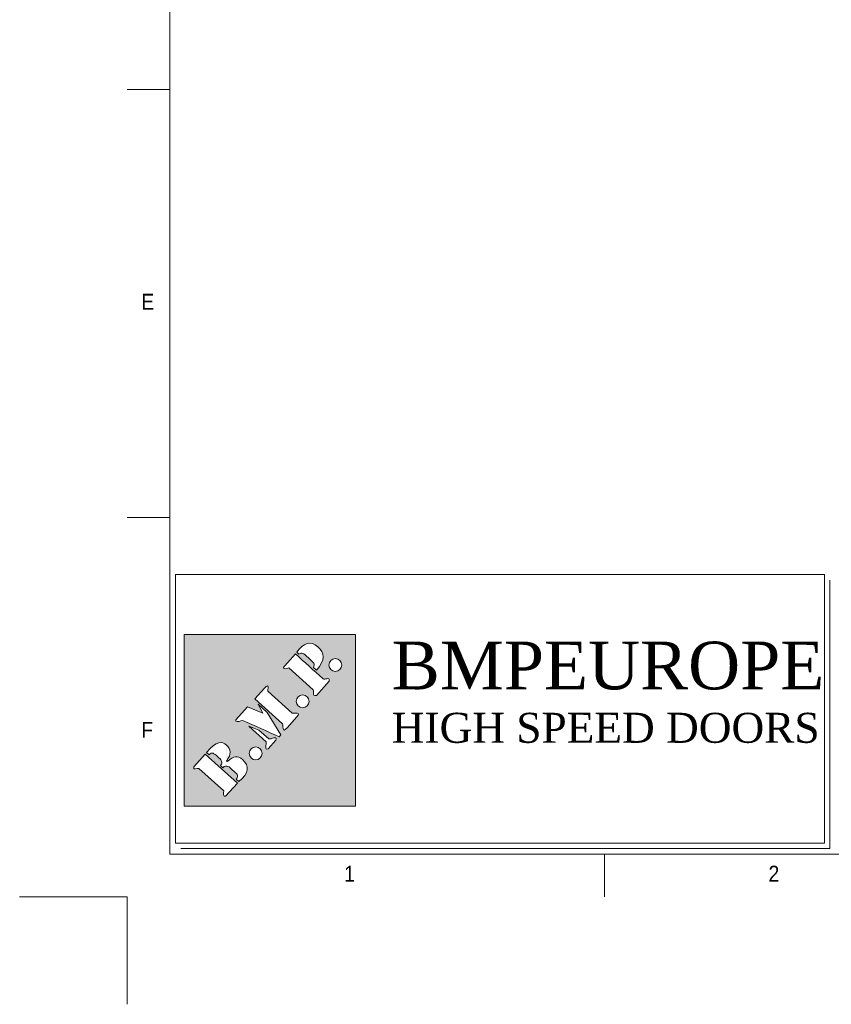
# Model space of a CAD drawing. Header units: millimetres. Extents: x 10824 to 17790, y 974 to 5976.
# Tile 1 of 6: x 10824 to 12336, y 974 to 2808. Entities that reach past the tile are written whole.
import ezdxf

# ---------------------------------------------------------------- set-up
doc = ezdxf.new("R2010")
doc.units = ezdxf.units.MM
doc.header["$LTSCALE"] = 50
doc.layers.add('FORMAT', color=7, linetype='Continuous')
doc.layers.add('Livello 1', color=7, linetype='Continuous')
doc.styles.add('SLDTEXTSTYLE0', font='Gothic.ttf', dxfattribs={"width": 0.913})
doc.styles.get("Standard").update_dxf_attribs({"font": 'Gothic.ttf'})

# ---------------------------------------------------------------- blocks, each defined once
blk = doc.blocks.new('A$C7C9C4F3F')
at = {"color": 7, "lineweight": 5}
blk.add_line((0, 1765.8), (199.3, 1765.8), dxfattribs=at)
at = {"layer": 'FORMAT', "color": 7, "lineweight": 5}
for p, q in [((199.3, 11304.4), (199.3, 199.3)), ((0, 3758.8), (199.3, 3758.8)), ((199.3, 199.3), (16199.3, 199.3)), ((2224.2, 0), (2224.2, 199.3))]:
    blk.add_line(p, q, dxfattribs=at)
at = {"color": 7, "lineweight": 5, "char_height": 73.8, "attachment_point": 1, "style": 'SLDTEXTSTYLE0'}
for s, insert in [('E', (66.4, 2808)), ('1', (1011.8, 145.3)), ('2', (2988.2, 145.3))]:
    blk.add_mtext(s, dxfattribs=dict(at, insert=insert))
at = {"layer": 'FORMAT', "color": 7, "lineweight": 5, "insert": (66.4, 815), "char_height": 73.8, "attachment_point": 1, "style": 'SLDTEXTSTYLE0'}
blk.add_mtext('F', dxfattribs=at)

msp = doc.modelspace()

# ---------------------------------------------------------------- hatches: boundary and pattern name
at = {"lineweight": 5, "true_color": 0x10733a}
h = msp.add_hatch(color=116, dxfattribs=at)
h.dxf.hatch_style = 1
h.paths.add_polyline_path([(11130.6, 1662.8), (11130.6, 1343.7), (11449.7, 1343.7), (11449.7, 1662.8)])
edge = h.paths.add_edge_path(flags=16)
edge.add_spline(control_points=[(11262, 1543.2), (11262, 1543.2), (11280, 1563.1), (11280, 1563.1), (11280, 1563.1), (11280, 1563.1), (11280, 1563.1), (11280, 1563.1)], knot_values=[0.142859, 0.142859, 0.142859, 0.142859, 0.285714, 0.285714, 0.285714, 0.285714, 0.285716, 0.285716, 0.285716, 0.285716], degree=3, periodic=0)
edge.add_spline(control_points=[(11280, 1563.1), (11290.8, 1575.1), (11285.5, 1559), (11286.4, 1557.4), (11286.4, 1557.4), (11286.4, 1557.4), (11286.4, 1557.4), (11286.4, 1557.4)], knot_values=[0.285716, 0.285716, 0.285716, 0.285716, 0.428571, 0.428571, 0.428571, 0.428571, 0.428573, 0.428573, 0.428573, 0.428573], degree=3, periodic=0)
edge.add_spline(control_points=[(11286.4, 1557.4), (11286.4, 1557.4), (11331.6, 1516.7), (11331.6, 1516.7), (11331.6, 1516.7), (11331.6, 1516.7), (11331.6, 1516.7), (11331.6, 1516.7)], knot_values=[0.428573, 0.428573, 0.428573, 0.428573, 0.571429, 0.571429, 0.571429, 0.571429, 0.57143, 0.57143, 0.57143, 0.57143], degree=3, periodic=0)
edge.add_spline(control_points=[(11331.6, 1516.7), (11335.3, 1515.6), (11349.3, 1519.3), (11340.5, 1509.5), (11340.5, 1509.5), (11340.5, 1509.5), (11340.5, 1509.5), (11340.5, 1509.5)], knot_values=[0.57143, 0.57143, 0.57143, 0.57143, 0.714286, 0.714286, 0.714286, 0.714286, 0.714287, 0.714287, 0.714287, 0.714287], degree=3, periodic=0)
edge.add_spline(control_points=[(11340.5, 1509.5), (11340.5, 1509.5), (11322.1, 1489.1), (11322.1, 1489.1), (11322.1, 1489.1), (11311.6, 1477.4), (11315.9, 1494.7), (11313.6, 1496.7)], knot_values=[0.714287, 0.714287, 0.714287, 0.714287, 0.857143, 0.857143, 0.857143, 0.857143, 1, 1, 1, 1], degree=3, periodic=0)
edge.add_spline(control_points=[(11313.6, 1496.7), (11313.6, 1496.7), (11300.7, 1508.3), (11287.8, 1520)], knot_values=[0, 0, 0, 0, 0.071429, 0.071429, 0.071429, 0.071429], degree=3, periodic=0)
edge.add_spline(control_points=[(11287.8, 1520), (11274.9, 1531.6), (11262, 1543.2), (11262, 1543.2), (11262, 1543.2), (11262, 1543.2), (11262, 1543.2), (11262, 1543.2)], knot_values=[0.071429, 0.071429, 0.071429, 0.071429, 0.142857, 0.142857, 0.142857, 0.142857, 0.142859, 0.142859, 0.142859, 0.142859], degree=3, periodic=0)
edge = h.paths.add_edge_path(flags=16)
edge.add_spline(control_points=[(11248.6, 1528.3), (11248.7, 1528.3), (11277, 1516.5), (11277, 1516.5), (11277, 1516.5), (11277, 1516.5), (11277, 1516.5), (11277, 1516.5)], knot_values=[0.444446, 0.444446, 0.444446, 0.444446, 0.555556, 0.555556, 0.555556, 0.555556, 0.555557, 0.555557, 0.555557, 0.555557], degree=3, periodic=0)
edge.add_spline(control_points=[(11277, 1516.5), (11277, 1516.5), (11268.4, 1533.1), (11268.4, 1533.1), (11268.4, 1533.1), (11268.4, 1533.1), (11268.4, 1533.1), (11268.4, 1533.1)], knot_values=[0.555557, 0.555557, 0.555557, 0.555557, 0.666667, 0.666667, 0.666667, 0.666667, 0.666668, 0.666668, 0.666668, 0.666668], degree=3, periodic=0)
edge.add_spline(control_points=[(11268.4, 1533.1), (11268.4, 1533.1), (11285, 1518.1), (11285, 1518.1), (11285, 1518.1), (11285, 1518.1), (11285, 1518.1), (11285, 1518.1)], knot_values=[0.666668, 0.666668, 0.666668, 0.666668, 0.777778, 0.777778, 0.777778, 0.777778, 0.777779, 0.777779, 0.777779, 0.777779], degree=3, periodic=0)
edge.add_spline(control_points=[(11285, 1518.1), (11285, 1518.1), (11310.5, 1476.1), (11310.5, 1476.1), (11310.5, 1476.1), (11310.5, 1476.1), (11310.5, 1476.1), (11310.5, 1476.1)], knot_values=[0.777779, 0.777779, 0.777779, 0.777779, 0.888889, 0.888889, 0.888889, 0.888889, 0.88889, 0.88889, 0.88889, 0.88889], degree=3, periodic=0)
edge.add_spline(control_points=[(11310.5, 1476.1), (11310.5, 1476.1), (11307.5, 1472.8), (11307.5, 1472.8)], knot_values=[0.88889, 0.88889, 0.88889, 0.88889, 1, 1, 1, 1], degree=3, periodic=0)
edge.add_spline(control_points=[(11307.5, 1472.8), (11285.1, 1482.7), (11261.9, 1492.9), (11239.6, 1502.7), (11239.6, 1502.7), (11239.6, 1502.7), (11239.6, 1502.7), (11239.6, 1502.7)], knot_values=[0, 0, 0, 0, 0.111111, 0.111111, 0.111111, 0.111111, 0.111112, 0.111112, 0.111112, 0.111112], degree=3, periodic=0)
edge.add_spline(control_points=[(11239.6, 1502.7), (11234.9, 1502.7), (11230.2, 1499.1), (11226.8, 1501.9), (11226.8, 1501.9), (11226.8, 1501.9), (11226.8, 1501.9), (11226.8, 1501.9)], knot_values=[0.111112, 0.111112, 0.111112, 0.111112, 0.222222, 0.222222, 0.222222, 0.222222, 0.222223, 0.222223, 0.222223, 0.222223], degree=3, periodic=0)
edge.add_spline(control_points=[(11226.6, 1503.9), (11226.6, 1503.9), (11248.6, 1528.3), (11248.6, 1528.3), (11248.6, 1528.3), (11248.6, 1528.3), (11248.6, 1528.3), (11248.6, 1528.3)], knot_values=[0.333334, 0.333334, 0.333334, 0.333334, 0.444444, 0.444444, 0.444444, 0.444444, 0.444446, 0.444446, 0.444446, 0.444446], degree=3, periodic=0)
edge = h.paths.add_edge_path(flags=16)
edge.add_spline(control_points=[(11325.4, 1600.9), (11320.9, 1598.5), (11311.8, 1598.5), (11317.7, 1605), (11317.7, 1605), (11317.7, 1605), (11317.7, 1605), (11317.7, 1605)], knot_values=[0.285716, 0.285716, 0.285716, 0.285716, 0.428571, 0.428571, 0.428571, 0.428571, 0.428573, 0.428573, 0.428573, 0.428573], degree=3, periodic=0)
edge.add_spline(control_points=[(11317.7, 1605), (11317.7, 1605), (11337.6, 1627.1), (11337.6, 1627.1), (11337.6, 1627.1), (11337.6, 1627.1), (11337.6, 1627.1), (11337.6, 1627.1)], knot_values=[0.428573, 0.428573, 0.428573, 0.428573, 0.571429, 0.571429, 0.571429, 0.571429, 0.57143, 0.57143, 0.57143, 0.57143], degree=3, periodic=0)
edge.add_spline(control_points=[(11337.6, 1627.1), (11355, 1611.5), (11371.8, 1596.4), (11389.2, 1580.7), (11389.2, 1580.7), (11389.2, 1580.7), (11389.2, 1580.7), (11389.2, 1580.7)], knot_values=[0.57143, 0.57143, 0.57143, 0.57143, 0.714286, 0.714286, 0.714286, 0.714286, 0.714287, 0.714287, 0.714287, 0.714287], degree=3, periodic=0)
edge.add_spline(control_points=[(11389.2, 1580.7), (11392.3, 1577.9), (11401.6, 1585.3), (11400.8, 1576.4), (11400.8, 1576.4), (11400.8, 1576.4), (11400.8, 1576.4), (11400.8, 1576.4)], knot_values=[0.714287, 0.714287, 0.714287, 0.714287, 0.857143, 0.857143, 0.857143, 0.857143, 0.857144, 0.857144, 0.857144, 0.857144], degree=3, periodic=0)
edge.add_spline(control_points=[(11400.8, 1576.4), (11400.8, 1576.4), (11376.8, 1549.8), (11376.8, 1549.8)], knot_values=[0.857144, 0.857144, 0.857144, 0.857144, 1, 1, 1, 1], degree=3, periodic=0)
edge.add_spline(control_points=[(11376.8, 1549.8), (11367.4, 1547), (11373.7, 1557.4), (11370.7, 1560.1), (11370.7, 1560.1), (11370.7, 1560.1), (11370.7, 1560.1), (11370.7, 1560.1)], knot_values=[0, 0, 0, 0, 0.142857, 0.142857, 0.142857, 0.142857, 0.142859, 0.142859, 0.142859, 0.142859], degree=3, periodic=0)
edge.add_spline(control_points=[(11370.7, 1560.1), (11370.7, 1560.1), (11325.4, 1600.9), (11325.4, 1600.9), (11325.4, 1600.9), (11325.4, 1600.9), (11325.4, 1600.9), (11325.4, 1600.9)], knot_values=[0.142859, 0.142859, 0.142859, 0.142859, 0.285714, 0.285714, 0.285714, 0.285714, 0.285716, 0.285716, 0.285716, 0.285716], degree=3, periodic=0)
edge = h.paths.add_edge_path(flags=16)
edge.add_spline(control_points=[(11251.2, 1492.2), (11251.2, 1492.2), (11269.5, 1485.2), (11269.5, 1485.2), (11269.5, 1485.2), (11269.5, 1485.2), (11269.5, 1485.2), (11269.5, 1485.2)], knot_values=[0.333335, 0.333335, 0.333335, 0.333335, 0.5, 0.5, 0.5, 0.5, 0.500002, 0.500002, 0.500002, 0.500002], degree=3, periodic=0)
edge.add_spline(control_points=[(11269.5, 1485.2), (11269.5, 1485.2), (11288.1, 1468.5), (11288.1, 1468.5), (11288.1, 1468.5), (11288.1, 1468.5), (11288.1, 1468.5), (11288.1, 1468.5)], knot_values=[0.500002, 0.500002, 0.500002, 0.500002, 0.666667, 0.666667, 0.666667, 0.666667, 0.666668, 0.666668, 0.666668, 0.666668], degree=3, periodic=0)
edge.add_spline(control_points=[(11288.1, 1468.5), (11293.4, 1467.5), (11303.5, 1475.6), (11301.5, 1466.2), (11301.5, 1466.2), (11301.5, 1466.2), (11301.5, 1466.2), (11301.5, 1466.2)], knot_values=[0.666668, 0.666668, 0.666668, 0.666668, 0.833333, 0.833333, 0.833333, 0.833333, 0.833335, 0.833335, 0.833335, 0.833335], degree=3, periodic=0)
edge.add_spline(control_points=[(11301.5, 1466.2), (11301.5, 1466.2), (11287, 1450.1), (11287, 1450.1)], knot_values=[0.833335, 0.833335, 0.833335, 0.833335, 1, 1, 1, 1], degree=3, periodic=0)
edge.add_spline(control_points=[(11287, 1450.1), (11278.6, 1446.2), (11284.4, 1459), (11283.4, 1463.2), (11283.4, 1463.2), (11283.4, 1463.2), (11283.4, 1463.2), (11283.4, 1463.2)], knot_values=[0, 0, 0, 0, 0.166667, 0.166667, 0.166667, 0.166667, 0.166668, 0.166668, 0.166668, 0.166668], degree=3, periodic=0)
edge.add_spline(control_points=[(11283.4, 1463.2), (11283.4, 1463.2), (11251.2, 1492.2), (11251.2, 1492.2), (11251.2, 1492.2), (11251.2, 1492.2), (11251.2, 1492.2), (11251.2, 1492.2)], knot_values=[0.166668, 0.166668, 0.166668, 0.166668, 0.333333, 0.333333, 0.333333, 0.333333, 0.333335, 0.333335, 0.333335, 0.333335], degree=3, periodic=0)
edge = h.paths.add_edge_path(flags=16)
edge.add_spline(control_points=[(11340.1, 1629.9), (11353, 1647.1), (11365.7, 1652.7), (11379.6, 1640.1), (11379.6, 1640.1), (11392.1, 1628.9), (11394.5, 1615.9), (11376.8, 1596.8)], knot_values=[0.666668, 0.666668, 0.666668, 0.666668, 0.833333, 0.833333, 0.833333, 0.833333, 1, 1, 1, 1], degree=3, periodic=0)
edge.add_spline(control_points=[(11376.8, 1596.8), (11376.8, 1596.8), (11375.5, 1598), (11374.2, 1599.1)], knot_values=[0, 0, 0, 0, 0.083333, 0.083333, 0.083333, 0.083333], degree=3, periodic=0)
edge.add_spline(control_points=[(11374.2, 1599.1), (11372.9, 1600.3), (11371.6, 1601.5), (11371.6, 1601.5), (11371.6, 1601.5), (11371.6, 1601.5), (11371.6, 1601.5), (11371.6, 1601.5)], knot_values=[0.083333, 0.083333, 0.083333, 0.083333, 0.166667, 0.166667, 0.166667, 0.166667, 0.166668, 0.166668, 0.166668, 0.166668], degree=3, periodic=0)
edge.add_spline(control_points=[(11371.6, 1601.5), (11374, 1608.8), (11372.7, 1609.9), (11362.2, 1619.4), (11362.2, 1619.4), (11362.2, 1619.4), (11362.2, 1619.4), (11362.2, 1619.4)], knot_values=[0.166668, 0.166668, 0.166668, 0.166668, 0.333333, 0.333333, 0.333333, 0.333333, 0.333335, 0.333335, 0.333335, 0.333335], degree=3, periodic=0)
edge.add_spline(control_points=[(11362.2, 1619.4), (11351.5, 1629), (11350.3, 1630.1), (11344.2, 1626.2), (11344.2, 1626.2), (11344.2, 1626.2), (11344.2, 1626.2), (11344.2, 1626.2)], knot_values=[0.333335, 0.333335, 0.333335, 0.333335, 0.5, 0.5, 0.5, 0.5, 0.500002, 0.500002, 0.500002, 0.500002], degree=3, periodic=0)
edge.add_spline(control_points=[(11344.2, 1626.2), (11344.2, 1626.2), (11340.1, 1629.9), (11340.1, 1629.9), (11340.1, 1629.9), (11340.1, 1629.9), (11340.1, 1629.9), (11340.1, 1629.9)], knot_values=[0.500002, 0.500002, 0.500002, 0.500002, 0.666667, 0.666667, 0.666667, 0.666667, 0.666668, 0.666668, 0.666668, 0.666668], degree=3, periodic=0)
edge = h.paths.add_edge_path(flags=16)
edge.add_spline(control_points=[(11351.2, 1526.7), (11344.6, 1526.7), (11339.3, 1532), (11339.3, 1538.6), (11339.3, 1538.6), (11339.3, 1545.2), (11344.6, 1550.6), (11351.2, 1550.6)], knot_values=[0.500003, 0.500003, 0.500003, 0.500003, 0.75, 0.75, 0.75, 0.75, 1, 1, 1, 1], degree=3, periodic=0)
edge.add_spline(control_points=[(11351.2, 1550.6), (11357.8, 1550.6), (11363.2, 1545.2), (11363.2, 1538.6), (11363.2, 1538.6), (11363.2, 1538.6), (11363.2, 1538.6), (11363.2, 1538.6)], knot_values=[0, 0, 0, 0, 0.25, 0.25, 0.25, 0.25, 0.250003, 0.250003, 0.250003, 0.250003], degree=3, periodic=0)
edge.add_spline(control_points=[(11363.2, 1538.6), (11363.2, 1532), (11357.8, 1526.7), (11351.2, 1526.7), (11351.2, 1526.7), (11351.2, 1526.7), (11351.2, 1526.7), (11351.2, 1526.7)], knot_values=[0.250003, 0.250003, 0.250003, 0.250003, 0.5, 0.5, 0.5, 0.5, 0.500003, 0.500003, 0.500003, 0.500003], degree=3, periodic=0)
edge = h.paths.add_edge_path(flags=16)
edge.add_spline(control_points=[(11209.9, 1428.7), (11209.9, 1428.7), (11209.9, 1428.7), (11209.9, 1428.7), (11209.9, 1428.7), (11218.4, 1438.8), (11218, 1449.6), (11208.8, 1457.5)], knot_values=[0.666668, 0.666668, 0.666668, 0.666668, 0.666668, 0.666668, 0.666668, 0.666668, 0.750001, 0.750001, 0.750001, 0.750001], degree=3, periodic=0)
edge.add_spline(control_points=[(11211.5, 1427.1), (11222.9, 1437.2), (11230, 1438.4), (11239.1, 1430.2), (11239.1, 1430.2), (11252.8, 1417.9), (11251.5, 1405.2), (11232.2, 1389.2)], knot_values=[0.833334, 0.833334, 0.833334, 0.833334, 0.916667, 0.916667, 0.916667, 0.916667, 1, 1, 1, 1], degree=3, periodic=0)
edge.add_spline(control_points=[(11232.2, 1389.2), (11232.2, 1389.2), (11231, 1390.4), (11229.7, 1391.5)], knot_values=[0, 0, 0, 0, 0.041667, 0.041667, 0.041667, 0.041667], degree=3, periodic=0)
edge.add_spline(control_points=[(11229.7, 1391.5), (11228.4, 1392.6), (11227.2, 1393.8), (11227.2, 1393.8), (11227.2, 1393.8), (11227.2, 1393.8), (11227.2, 1393.8), (11227.2, 1393.8)], knot_values=[0.041667, 0.041667, 0.041667, 0.041667, 0.083333, 0.083333, 0.083333, 0.083333, 0.083334, 0.083334, 0.083334, 0.083334], degree=3, periodic=0)
edge.add_spline(control_points=[(11227.2, 1393.8), (11233.4, 1401.1), (11228.2, 1403.8), (11220.5, 1410.7), (11220.5, 1410.7), (11220.5, 1410.7), (11220.5, 1410.7), (11220.5, 1410.7)], knot_values=[0.083334, 0.083334, 0.083334, 0.083334, 0.166667, 0.166667, 0.166667, 0.166667, 0.166667, 0.166667, 0.166667, 0.166667], degree=3, periodic=0)
edge.add_spline(control_points=[(11220.5, 1410.7), (11214.2, 1416.4), (11210.2, 1421.9), (11202.3, 1415.1), (11202.3, 1415.1), (11202.3, 1415.1), (11202.3, 1415.1), (11202.3, 1415.1)], knot_values=[0.166667, 0.166667, 0.166667, 0.166667, 0.25, 0.25, 0.25, 0.25, 0.250001, 0.250001, 0.250001, 0.250001], degree=3, periodic=0)
edge.add_spline(control_points=[(11202.3, 1415.1), (11202.3, 1415.1), (11197.9, 1419), (11197.9, 1419), (11197.9, 1419), (11197.9, 1419), (11197.9, 1419), (11197.9, 1419)], knot_values=[0.250001, 0.250001, 0.250001, 0.250001, 0.333333, 0.333333, 0.333333, 0.333333, 0.333334, 0.333334, 0.333334, 0.333334], degree=3, periodic=0)
edge.add_spline(control_points=[(11197.9, 1419), (11204, 1425.6), (11199.7, 1429.4), (11192.4, 1436), (11192.4, 1436), (11192.4, 1436), (11192.4, 1436), (11192.4, 1436)], knot_values=[0.333334, 0.333334, 0.333334, 0.333334, 0.416667, 0.416667, 0.416667, 0.416667, 0.416668, 0.416668, 0.416668, 0.416668], degree=3, periodic=0)
edge.add_spline(control_points=[(11192.4, 1436), (11185.5, 1442.2), (11182.7, 1444.7), (11176.9, 1439.1), (11176.9, 1439.1), (11176.9, 1439.1), (11176.9, 1439.1), (11176.9, 1439.1)], knot_values=[0.416668, 0.416668, 0.416668, 0.416668, 0.5, 0.5, 0.5, 0.5, 0.500001, 0.500001, 0.500001, 0.500001], degree=3, periodic=0)
edge.add_spline(control_points=[(11176.9, 1439.1), (11176.9, 1439.1), (11172.1, 1443.3), (11172.1, 1443.3), (11172.1, 1443.3), (11172.1, 1443.3), (11172.1, 1443.3), (11172.1, 1443.3)], knot_values=[0.500001, 0.500001, 0.500001, 0.500001, 0.583333, 0.583333, 0.583333, 0.583333, 0.583334, 0.583334, 0.583334, 0.583334], degree=3, periodic=0)
edge.add_spline(control_points=[(11172.1, 1443.3), (11191.3, 1466.4), (11201.5, 1463.9), (11208.8, 1457.5), (11208.8, 1457.5), (11208.8, 1457.5), (11208.8, 1457.5), (11208.8, 1457.5)], knot_values=[0.583334, 0.583334, 0.583334, 0.583334, 0.666667, 0.666667, 0.666667, 0.666667, 0.666667, 0.666667, 0.666667, 0.666667], degree=3, periodic=0)
edge = h.paths.add_edge_path(flags=16)
edge.add_spline(control_points=[(11263.8, 1453.6), (11270.4, 1453.6), (11275.7, 1448.2), (11275.7, 1441.6), (11275.7, 1441.6), (11275.7, 1441.6), (11275.7, 1441.6), (11275.7, 1441.6)], knot_values=[0, 0, 0, 0, 0.25, 0.25, 0.25, 0.25, 0.250003, 0.250003, 0.250003, 0.250003], degree=3, periodic=0)
edge.add_spline(control_points=[(11275.7, 1441.6), (11275.7, 1435), (11270.4, 1429.7), (11263.8, 1429.7), (11263.8, 1429.7), (11263.8, 1429.7), (11263.8, 1429.7), (11263.8, 1429.7)], knot_values=[0.250003, 0.250003, 0.250003, 0.250003, 0.5, 0.5, 0.5, 0.5, 0.500003, 0.500003, 0.500003, 0.500003], degree=3, periodic=0)
edge.add_spline(control_points=[(11263.8, 1429.7), (11257.2, 1429.7), (11251.8, 1435), (11251.8, 1441.6), (11251.8, 1441.6), (11251.8, 1448.2), (11257.2, 1453.6), (11263.8, 1453.6)], knot_values=[0.500003, 0.500003, 0.500003, 0.500003, 0.75, 0.75, 0.75, 0.75, 1, 1, 1, 1], degree=3, periodic=0)
edge = h.paths.add_edge_path(flags=16)
edge.add_spline(control_points=[(11169.4, 1440.4), (11169.4, 1440.4), (11229.5, 1386.2), (11229.5, 1386.2), (11229.5, 1386.2), (11229.5, 1386.2), (11229.5, 1386.2), (11229.5, 1386.2)], knot_values=[0.666668, 0.666668, 0.666668, 0.666668, 0.833333, 0.833333, 0.833333, 0.833333, 0.833335, 0.833335, 0.833335, 0.833335], degree=3, periodic=0)
edge.add_spline(control_points=[(11229.5, 1386.2), (11229.5, 1386.2), (11207.6, 1361.9), (11207.6, 1361.9)], knot_values=[0.833335, 0.833335, 0.833335, 0.833335, 1, 1, 1, 1], degree=3, periodic=0)
edge.add_spline(control_points=[(11207.6, 1361.9), (11202.7, 1360.5), (11203.7, 1367.7), (11204.2, 1371.8), (11204.2, 1371.8), (11204.2, 1371.8), (11204.2, 1371.8), (11204.2, 1371.8)], knot_values=[0, 0, 0, 0, 0.166667, 0.166667, 0.166667, 0.166667, 0.166668, 0.166668, 0.166668, 0.166668], degree=3, periodic=0)
edge.add_spline(control_points=[(11204.2, 1371.8), (11204.2, 1371.8), (11157.6, 1413.7), (11157.6, 1413.7), (11157.6, 1413.7), (11157.6, 1413.7), (11157.6, 1413.7), (11157.6, 1413.7)], knot_values=[0.166668, 0.166668, 0.166668, 0.166668, 0.333333, 0.333333, 0.333333, 0.333333, 0.333335, 0.333335, 0.333335, 0.333335], degree=3, periodic=0)
edge.add_spline(control_points=[(11157.6, 1413.7), (11154.8, 1414.4), (11146.2, 1409.3), (11148.2, 1416.8), (11148.2, 1416.8), (11148.2, 1416.8), (11148.2, 1416.8), (11148.2, 1416.8)], knot_values=[0.333335, 0.333335, 0.333335, 0.333335, 0.5, 0.5, 0.5, 0.5, 0.500002, 0.500002, 0.500002, 0.500002], degree=3, periodic=0)
edge.add_spline(control_points=[(11148.2, 1416.8), (11148.2, 1416.8), (11169.4, 1440.4), (11169.4, 1440.4), (11169.4, 1440.4), (11169.4, 1440.4), (11169.4, 1440.4), (11169.4, 1440.4)], knot_values=[0.500002, 0.500002, 0.500002, 0.500002, 0.666667, 0.666667, 0.666667, 0.666667, 0.666668, 0.666668, 0.666668, 0.666668], degree=3, periodic=0)
edge = h.paths.add_edge_path(flags=16)
edge.add_spline(control_points=[(11412, 1594.2), (11405.4, 1594.2), (11400.1, 1599.6), (11400.1, 1606.2), (11400.1, 1606.2), (11400.1, 1612.8), (11405.4, 1618.2), (11412, 1618.2)], knot_values=[0.500003, 0.500003, 0.500003, 0.500003, 0.75, 0.75, 0.75, 0.75, 1, 1, 1, 1], degree=3, periodic=0)
edge.add_spline(control_points=[(11412, 1618.2), (11418.6, 1618.2), (11424, 1612.8), (11424, 1606.2), (11424, 1606.2), (11424, 1606.2), (11424, 1606.2), (11424, 1606.2)], knot_values=[0, 0, 0, 0, 0.25, 0.25, 0.25, 0.25, 0.250003, 0.250003, 0.250003, 0.250003], degree=3, periodic=0)
edge.add_spline(control_points=[(11424, 1606.2), (11424, 1599.6), (11418.6, 1594.2), (11412, 1594.2), (11412, 1594.2), (11412, 1594.2), (11412, 1594.2), (11412, 1594.2)], knot_values=[0.250003, 0.250003, 0.250003, 0.250003, 0.5, 0.5, 0.5, 0.5, 0.500003, 0.500003, 0.500003, 0.500003], degree=3, periodic=0)

# ---------------------------------------------------------------- linework, layer by layer
at = {"lineweight": 5}
for p, q in [((11114, 1774.8), (12323.3, 1774.8)), ((11114, 1774.8), (11114, 1274.8)), ((12323.3, 1774.8), (12323.3, 1274.8)), ((12333.6, 1764.5), (12333.6, 1264.5)), ((11114, 1274.8), (12323.3, 1274.8)), ((11124.3, 1264.5), (12333.6, 1264.5))]:
    msp.add_line(p, q, dxfattribs=at)
at = {"color": 116, "lineweight": 5, "true_color": 0x10733a}
for p, q in [((11130.6, 1662.8), (11449.7, 1662.8)), ((11130.6, 1343.7), (11130.6, 1662.8)), ((11449.7, 1662.8), (11449.7, 1343.7)), ((11449.7, 1343.7), (11130.6, 1343.7))]:
    msp.add_line(p, q, dxfattribs=at)
at = {"color": 2, "lineweight": 5}
for q in [(10823.9, 1174.4), (11023.9, 974.4)]:
    msp.add_line((11023.9, 1174.4), q, dxfattribs=at)
at = {"layer": 'Livello 1', "color": 116, "lineweight": 5, "true_color": 0x10733a}
for points, knots in [([(11376.8, 1596.8), (11376.8, 1596.8), (11371.6, 1601.5), (11371.6, 1601.5), (11371.6, 1601.5), (11374, 1608.8), (11372.7, 1609.9), (11362.2, 1619.4), (11362.2, 1619.4), (11351.5, 1629), (11350.3, 1630.1), (11344.2, 1626.2), (11344.2, 1626.2), (11344.2, 1626.2), (11340.1, 1629.9), (11340.1, 1629.9), (11340.1, 1629.9), (11353, 1647.1), (11365.7, 1652.7), (11379.6, 1640.1), (11379.6, 1640.1), (11392.1, 1628.9), (11394.5, 1615.9), (11376.8, 1596.8)], [0, 0, 0, 0, 0.166667, 0.166667, 0.166667, 0.166667, 0.333333, 0.333333, 0.333333, 0.333333, 0.5, 0.5, 0.5, 0.5, 0.666667, 0.666667, 0.666667, 0.666667, 0.833333, 0.833333, 0.833333, 0.833333, 1, 1, 1, 1]), ([(11376.8, 1549.8), (11367.4, 1547), (11373.7, 1557.4), (11370.7, 1560.1), (11370.7, 1560.1), (11370.7, 1560.1), (11325.4, 1600.9), (11325.4, 1600.9), (11325.4, 1600.9), (11320.9, 1598.5), (11311.8, 1598.5), (11317.7, 1605), (11317.7, 1605), (11317.7, 1605), (11337.6, 1627.1), (11337.6, 1627.1), (11337.6, 1627.1), (11355, 1611.5), (11371.8, 1596.4), (11389.2, 1580.7), (11389.2, 1580.7), (11392.3, 1577.9), (11401.6, 1585.3), (11400.8, 1576.4), (11400.8, 1576.4), (11400.8, 1576.4), (11376.8, 1549.8), (11376.8, 1549.8)], [0, 0, 0, 0, 0.142857, 0.142857, 0.142857, 0.142857, 0.285714, 0.285714, 0.285714, 0.285714, 0.428571, 0.428571, 0.428571, 0.428571, 0.571429, 0.571429, 0.571429, 0.571429, 0.714286, 0.714286, 0.714286, 0.714286, 0.857143, 0.857143, 0.857143, 0.857143, 1, 1, 1, 1]), ([(11412, 1618.2), (11418.6, 1618.2), (11424, 1612.8), (11424, 1606.2), (11424, 1606.2), (11424, 1599.6), (11418.6, 1594.2), (11412, 1594.2), (11412, 1594.2), (11405.4, 1594.2), (11400.1, 1599.6), (11400.1, 1606.2), (11400.1, 1606.2), (11400.1, 1612.8), (11405.4, 1618.2), (11412, 1618.2)], [0, 0, 0, 0, 0.25, 0.25, 0.25, 0.25, 0.5, 0.5, 0.5, 0.5, 0.75, 0.75, 0.75, 0.75, 1, 1, 1, 1]), ([(11313.6, 1496.7), (11313.6, 1496.7), (11262, 1543.2), (11262, 1543.2), (11262, 1543.2), (11262, 1543.2), (11280, 1563.1), (11280, 1563.1), (11280, 1563.1), (11290.8, 1575.1), (11285.5, 1559), (11286.4, 1557.4), (11286.4, 1557.4), (11286.4, 1557.4), (11331.6, 1516.7), (11331.6, 1516.7), (11331.6, 1516.7), (11335.3, 1515.6), (11349.3, 1519.3), (11340.5, 1509.5), (11340.5, 1509.5), (11340.5, 1509.5), (11322.1, 1489.1), (11322.1, 1489.1), (11322.1, 1489.1), (11311.6, 1477.4), (11315.9, 1494.7), (11313.6, 1496.7)], [0, 0, 0, 0, 0.142857, 0.142857, 0.142857, 0.142857, 0.285714, 0.285714, 0.285714, 0.285714, 0.428571, 0.428571, 0.428571, 0.428571, 0.571429, 0.571429, 0.571429, 0.571429, 0.714286, 0.714286, 0.714286, 0.714286, 0.857143, 0.857143, 0.857143, 0.857143, 1, 1, 1, 1]), ([(11351.2, 1550.6), (11357.8, 1550.6), (11363.2, 1545.2), (11363.2, 1538.6), (11363.2, 1538.6), (11363.2, 1532), (11357.8, 1526.7), (11351.2, 1526.7), (11351.2, 1526.7), (11344.6, 1526.7), (11339.3, 1532), (11339.3, 1538.6), (11339.3, 1538.6), (11339.3, 1545.2), (11344.6, 1550.6), (11351.2, 1550.6)], [0, 0, 0, 0, 0.25, 0.25, 0.25, 0.25, 0.5, 0.5, 0.5, 0.5, 0.75, 0.75, 0.75, 0.75, 1, 1, 1, 1]), ([(11307.5, 1472.8), (11285.1, 1482.7), (11261.9, 1492.9), (11239.6, 1502.7), (11239.6, 1502.7), (11234.9, 1502.7), (11230.2, 1499.1), (11226.8, 1501.9), (11226.8, 1501.9), (11226.8, 1501.9), (11226.6, 1503.9), (11226.6, 1503.9), (11226.6, 1503.9), (11226.6, 1503.9), (11248.6, 1528.3), (11248.6, 1528.3), (11248.6, 1528.3), (11248.6, 1528.3), (11277, 1516.5), (11277, 1516.5), (11277, 1516.5), (11277, 1516.5), (11268.4, 1533.1), (11268.4, 1533.1), (11268.4, 1533.1), (11268.4, 1533.1), (11285, 1518.1), (11285, 1518.1), (11285, 1518.1), (11285, 1518.1), (11310.5, 1476.1), (11310.5, 1476.1), (11310.5, 1476.1), (11310.5, 1476.1), (11307.5, 1472.8), (11307.5, 1472.8)], [0, 0, 0, 0, 0.111111, 0.111111, 0.111111, 0.111111, 0.222222, 0.222222, 0.222222, 0.222222, 0.333333, 0.333333, 0.333333, 0.333333, 0.444444, 0.444444, 0.444444, 0.444444, 0.555556, 0.555556, 0.555556, 0.555556, 0.666667, 0.666667, 0.666667, 0.666667, 0.777778, 0.777778, 0.777778, 0.777778, 0.888889, 0.888889, 0.888889, 0.888889, 1, 1, 1, 1]), ([(11287, 1450.1), (11278.6, 1446.2), (11284.4, 1459), (11283.4, 1463.2), (11283.4, 1463.2), (11283.4, 1463.2), (11251.2, 1492.2), (11251.2, 1492.2), (11251.2, 1492.2), (11251.2, 1492.2), (11269.5, 1485.2), (11269.5, 1485.2), (11269.5, 1485.2), (11269.5, 1485.2), (11288.1, 1468.5), (11288.1, 1468.5), (11288.1, 1468.5), (11293.4, 1467.5), (11303.5, 1475.6), (11301.5, 1466.2), (11301.5, 1466.2), (11301.5, 1466.2), (11287, 1450.1), (11287, 1450.1)], [0, 0, 0, 0, 0.166667, 0.166667, 0.166667, 0.166667, 0.333333, 0.333333, 0.333333, 0.333333, 0.5, 0.5, 0.5, 0.5, 0.666667, 0.666667, 0.666667, 0.666667, 0.833333, 0.833333, 0.833333, 0.833333, 1, 1, 1, 1]), ([(11232.2, 1389.2), (11232.2, 1389.2), (11227.2, 1393.8), (11227.2, 1393.8), (11227.2, 1393.8), (11233.4, 1401.1), (11228.2, 1403.8), (11220.5, 1410.7), (11220.5, 1410.7), (11214.2, 1416.4), (11210.2, 1421.9), (11202.3, 1415.1), (11202.3, 1415.1), (11202.3, 1415.1), (11197.9, 1419), (11197.9, 1419), (11197.9, 1419), (11204, 1425.6), (11199.7, 1429.4), (11192.4, 1436), (11192.4, 1436), (11185.5, 1442.2), (11182.7, 1444.7), (11176.9, 1439.1), (11176.9, 1439.1), (11176.9, 1439.1), (11172.1, 1443.3), (11172.1, 1443.3), (11172.1, 1443.3), (11191.3, 1466.4), (11201.5, 1463.9), (11208.8, 1457.5), (11208.8, 1457.5), (11218, 1449.6), (11218.4, 1438.8), (11209.9, 1428.7), (11209.9, 1428.7), (11208.8, 1427.1), (11210.5, 1426.1), (11211.5, 1427.1), (11211.5, 1427.1), (11222.9, 1437.2), (11230, 1438.4), (11239.1, 1430.2), (11239.1, 1430.2), (11252.8, 1417.9), (11251.5, 1405.2), (11232.2, 1389.2)], [0, 0, 0, 0, 0.083333, 0.083333, 0.083333, 0.083333, 0.166667, 0.166667, 0.166667, 0.166667, 0.25, 0.25, 0.25, 0.25, 0.333333, 0.333333, 0.333333, 0.333333, 0.416667, 0.416667, 0.416667, 0.416667, 0.5, 0.5, 0.5, 0.5, 0.583333, 0.583333, 0.583333, 0.583333, 0.666667, 0.666667, 0.666667, 0.666667, 0.75, 0.75, 0.75, 0.75, 0.833333, 0.833333, 0.833333, 0.833333, 0.916667, 0.916667, 0.916667, 0.916667, 1, 1, 1, 1]), ([(11263.8, 1453.6), (11270.4, 1453.6), (11275.7, 1448.2), (11275.7, 1441.6), (11275.7, 1441.6), (11275.7, 1435), (11270.4, 1429.7), (11263.8, 1429.7), (11263.8, 1429.7), (11257.2, 1429.7), (11251.8, 1435), (11251.8, 1441.6), (11251.8, 1441.6), (11251.8, 1448.2), (11257.2, 1453.6), (11263.8, 1453.6)], [0, 0, 0, 0, 0.25, 0.25, 0.25, 0.25, 0.5, 0.5, 0.5, 0.5, 0.75, 0.75, 0.75, 0.75, 1, 1, 1, 1]), ([(11207.6, 1361.9), (11202.7, 1360.5), (11203.7, 1367.7), (11204.2, 1371.8), (11204.2, 1371.8), (11204.2, 1371.8), (11157.6, 1413.7), (11157.6, 1413.7), (11157.6, 1413.7), (11154.8, 1414.4), (11146.2, 1409.3), (11148.2, 1416.8), (11148.2, 1416.8), (11148.2, 1416.8), (11169.4, 1440.4), (11169.4, 1440.4), (11169.4, 1440.4), (11169.4, 1440.4), (11229.5, 1386.2), (11229.5, 1386.2), (11229.5, 1386.2), (11229.5, 1386.2), (11207.6, 1361.9), (11207.6, 1361.9)], [0, 0, 0, 0, 0.166667, 0.166667, 0.166667, 0.166667, 0.333333, 0.333333, 0.333333, 0.333333, 0.5, 0.5, 0.5, 0.5, 0.666667, 0.666667, 0.666667, 0.666667, 0.833333, 0.833333, 0.833333, 0.833333, 1, 1, 1, 1])]:
    msp.add_open_spline(points, degree=3, knots=knots, dxfattribs=at)

# ---------------------------------------------------------------- block references
at = {"lineweight": 5, "xscale": 0.4, "yscale": 0.4, "zscale": 0.4}
msp.add_blockref('A$C7C9C4F3F', (11023.9, 1174.4), dxfattribs=at)

# ---------------------------------------------------------------- texts
at = {"color": 116, "lineweight": 5, "true_color": 0x10733a, "attachment_point": 1}
for s, insert, char_height in [('{\\fTimes New Roman|b0|i0|c0|p18;BMPEUROPE}', (11517.2, 1649.9), 88.9), ('{\\fTimes New Roman|b0|i0|c0|p18;HIGH SPEED DOORS}', (11517.2, 1517.3), 55.88)]:
    msp.add_mtext_dynamic_manual_height_columns(s, width=2431.356, gutter_width=875, heights=[0], dxfattribs=dict(at, insert=insert, char_height=char_height))

doc.saveas('drawing.dxf')
